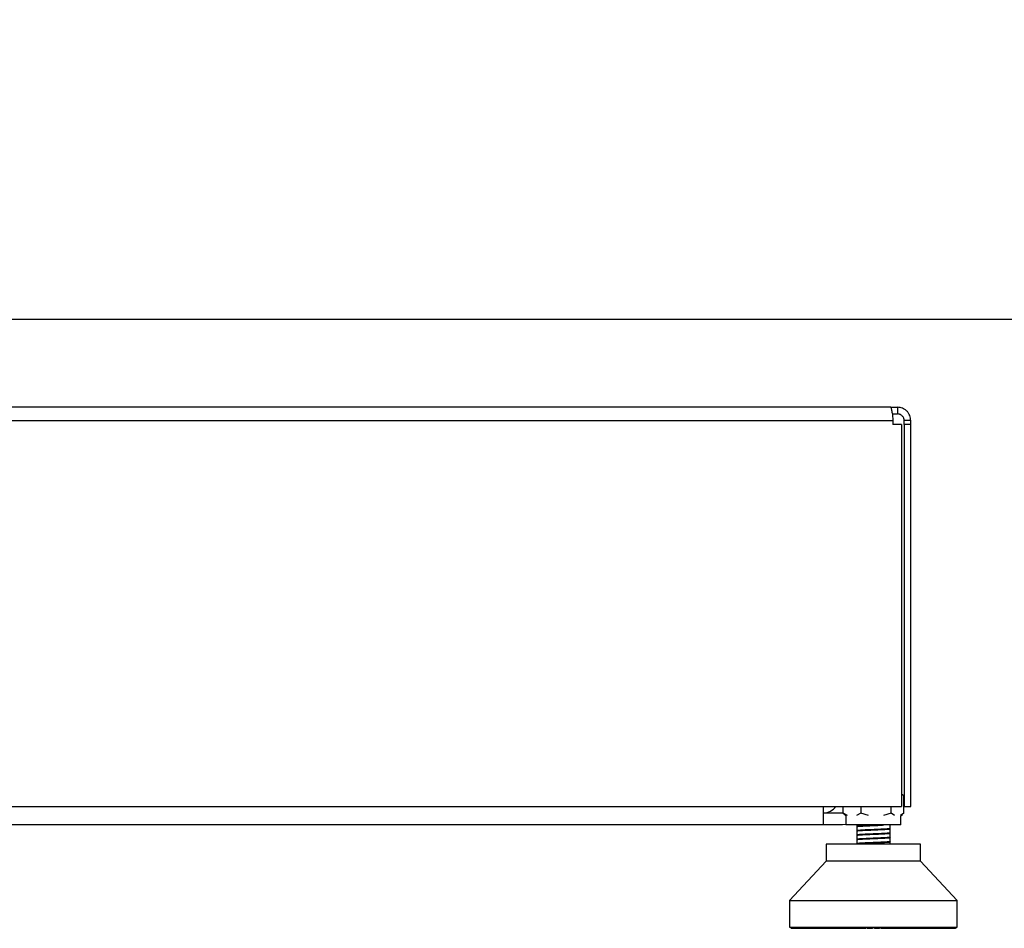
# Model space of a CAD drawing. Header units: millimetres. Extents: x 20 to 26560, y 16 to 18133.
# Tile 14 of 106: x 9471 to 10063, y 1328 to 1874. Entities that reach past the tile are written whole.
import ezdxf

# ---------------------------------------------------------------- set-up
doc = ezdxf.new("R2010")
doc.units = ezdxf.units.MM
doc.header["$LTSCALE"] = 2
doc.layers.add('COMPONENT_GEOMETRY', color=7, linetype='Continuous')
doc.styles.add('SLDTEXTSTYLE0', font='TXT', dxfattribs={"width": 0.75})
doc.dimstyles.new('SLDDIMSTYLE1', dxfattribs={"dimtxt": 150, "dimasz": 6.604, "dimexe": 0, "dimexo": 0.0625, "dimgap": 37.5, "dimtad": 0, "dimtih": 1, "dimtoh": 1, "dimdec": 0, "dimrnd": 1e-09, "dimzin": 12, "dimdsep": 46, "dimtxsty": 'SLDTEXTSTYLE0', "dimsah": 1, "dimcen": 0.09, "dimadec": 0, "dimazin": 3, "dimtfac": 1, "dimtdec": 0, "dimtofl": 0, "dimtmove": 0, "dimatfit": 3, "dimfxl": 1, "dimfrac": 2, "dimtolj": 1, "dimtzin": 12, "dimarcsym": 0})

# ---------------------------------------------------------------- blocks, each defined once
blk = doc.blocks.new('_D_4')
at = {"layer": 'COMPONENT_GEOMETRY', "color": 7}
for p, q in [((16972.58, 6060.78), (14872.65, 6060.78)), ((14879, 6060.78), (14879, 4124.13)), ((14578.89, 4093.66), (14533.19, 4093.66)), ((14533.19, 4093.66), (14533.19, 3855.53)), ((15179.1, 4093.66), (15224.8, 4093.66)), ((15224.8, 4093.66), (15224.8, 3855.53)), ((14533.19, 3855.53), (14578.89, 3855.53)), ((15224.8, 3855.53), (15179.1, 3855.53)), ((14879, 1694.45), (14879, 3631.1)), ((9296, 1694.45), (14885.35, 1694.45))]:
    blk.add_line(p, q, dxfattribs=at)
for points in [[(14879, 6060.78), (14877.98, 6054.17), (14880.01, 6054.17)], [(14879, 1694.45), (14880.01, 1701.06), (14877.98, 1701.06)]]:
    blk.add_solid(points, dxfattribs=at)
at = {"layer": 'COMPONENT_GEOMETRY', "color": 7, "char_height": 150, "attachment_point": 1, "style": 'SLDTEXTSTYLE0'}
for s, insert in [('7\'1.95"', (14578.89, 4048.89)), ('2183mm', (14469.83, 3824.46))]:
    blk.add_mtext(s, dxfattribs=dict(at, insert=insert))

msp = doc.modelspace()

# ---------------------------------------------------------------- linework, layer by layer
at = {"color": 7, "linetype": 'Continuous', "lineweight": 25}
for p, q in [((9994.46, 1641.45), (8202.46, 1641.45)), ((9994.46, 1641.45), (9998.46, 1641.45)), ((9998.46, 1641.45), (9998.46, 1637.45)), ((9995.31, 1637.45), (9998.46, 1637.45)), ((8201.29, 1633.45), (9995.63, 1633.45)), ((9995.63, 1633.45), (9995.63, 1631.05)), ((10000.83, 1631.05), (9995.63, 1631.05)), ((10000.83, 1631.05), (10000.83, 1401.45)), ((10006.46, 1633.45), (10002.46, 1633.45)), ((10002.46, 1631.05), (10002.46, 1633.45)), ((10002.46, 1631.05), (10002.46, 1401.45)), ((10006.46, 1631.05), (10002.46, 1631.05)), ((10006.46, 1631.05), (10006.46, 1633.45)), ((10006.46, 1401.45), (10006.46, 1631.05)), ((10001.44, 1408.42), (10000.83, 1408.89)), ((10002.24, 1407.72), (10000.83, 1408.76)), ((10002.24, 1397.31), (10002.24, 1407.72)), ((8196.09, 1401.45), (10000.83, 1401.45)), ((9953.96, 1390.45), (9953.96, 1401.45)), ((9965.46, 1397.45), (9953.96, 1397.45)), ((9965.76, 1397.46), (9965.46, 1397.45)), ((9965.76, 1397.31), (9965.76, 1401.45)), ((9965.76, 1397.31), (9966.57, 1396.71)), ((9968.48, 1395.89), (9965.76, 1397.31)), ((9976.44, 1397.31), (9973.72, 1395.89)), ((9976.44, 1401.45), (9976.44, 1397.31)), ((9981.1, 1395.89), (9976.44, 1397.31)), ((9994.68, 1397.31), (9990.04, 1395.89)), ((9994.68, 1397.31), (9994.68, 1401.45)), ((9996.6, 1395.89), (9994.68, 1397.31)), ((10002.24, 1397.31), (10000.32, 1395.89)), ((10002.46, 1401.45), (10006.46, 1401.45)), ((9966.52, 1396.64), (9967.5, 1395.88)), ((9967.5, 1395.88), (9967.5, 1390.45)), ((10000.5, 1395.88), (10001.48, 1396.64)), ((10000.5, 1390.45), (10000.5, 1395.88)), ((9953.96, 1390.45), (8242.96, 1390.45)), ((9965.46, 1390.45), (9953.96, 1390.45)), ((9967.5, 1390.61), (9965.46, 1390.45)), ((10000.5, 1390.45), (9967.5, 1390.45)), ((9973.88, 1389.34), (9974, 1389.31)), ((9973.88, 1386.73), (9974, 1386.71)), ((9974, 1390.45), (9974, 1389.44)), ((9974, 1389.43), (9974, 1389.38)), ((9974, 1389.38), (9974, 1386.84)), ((9974, 1386.72), (9974, 1386.68)), ((9974, 1386.68), (9974, 1384.22)), ((9993.99, 1388.11), (9994.08, 1388.1)), ((9994, 1388.13), (9994, 1390.45)), ((9994, 1385.53), (9994, 1387.98)), ((9994, 1385.37), (9994, 1385.42)), ((9994, 1382.92), (9994, 1385.37)), ((9994.04, 1389.99), (9994.06, 1389.96)), ((9994.05, 1387.37), (9994.06, 1387.35)), ((9994.08, 1385.49), (9994.06, 1385.48)), ((9973.88, 1381.52), (9974, 1381.5)), ((9974, 1384.22), (9974, 1384.18)), ((9974, 1384.07), (9974, 1381.63)), ((9974, 1381.62), (9974, 1381.57)), ((9974, 1381.52), (9974, 1379.03)), ((9994, 1382.77), (9994, 1382.82)), ((9994, 1380.32), (9994, 1382.77)), ((9994, 1380.17), (9994, 1380.22)), ((9994, 1378.7), (9994, 1380.17)), ((9994.04, 1384.77), (9994.06, 1384.75)), ((9994.04, 1379.56), (9994.06, 1379.54)), ((9955.65, 1378.7), (9955.65, 1368.48)), ((10012.35, 1378.7), (9955.65, 1378.7)), ((9974, 1378.86), (9974, 1378.7)), ((10012.35, 1368.48), (10012.35, 1378.7)), ((9955.65, 1368.48), (9933.58, 1344.86)), ((10009.83, 1368.48), (9955.65, 1368.48)), ((10012.35, 1368.48), (10009.83, 1368.48)), ((10034.42, 1344.86), (10012.35, 1368.48)), ((9933.58, 1344.86), (9933.58, 1328.79)), ((9933.58, 1344.86), (10029.93, 1344.86)), ((10029.93, 1344.86), (10034.42, 1344.86)), ((10034.42, 1328.79), (10034.42, 1344.86)), ((9933.58, 1328.79), (10034.42, 1328.79)), ((9934.25, 1328.47), (9934.25, 1328.79)), ((9934.58, 1328.16), (9934.25, 1328.47)), ((9934.25, 1328.47), (9934.34, 1328.47)), ((9934.34, 1328.79), (9934.34, 1328.47)), ((9934.34, 1328.47), (9934.65, 1328.16)), ((9934.51, 1328.47), (9934.51, 1328.79)), ((9934.87, 1328.16), (9934.51, 1328.47)), ((9934.51, 1328.47), (9934.84, 1328.47)), ((9934.58, 1328.16), (9934.65, 1328.16)), ((9934.65, 1328.16), (9934.87, 1328.16)), ((9934.84, 1328.79), (9934.84, 1328.47)), ((9934.84, 1328.47), (9935.11, 1328.16)), ((9934.87, 1328.16), (9935.11, 1328.16)), ((9935.11, 1328.16), (9935.58, 1328.16)), ((9935.2, 1328.47), (9935.2, 1328.79)), ((9935.58, 1328.16), (9935.2, 1328.47)), ((9935.2, 1328.47), (9935.75, 1328.47)), ((9935.58, 1328.16), (9935.99, 1328.16)), ((9935.75, 1328.79), (9935.75, 1328.47)), ((9935.75, 1328.47), (9935.99, 1328.16)), ((9935.99, 1328.16), (9936.7, 1328.16)), ((9936.3, 1328.47), (9936.3, 1328.79)), ((9936.7, 1328.16), (9936.3, 1328.47)), ((9936.3, 1328.47), (9937.08, 1328.47)), ((9936.7, 1328.16), (9937.28, 1328.16)), ((9937.08, 1328.79), (9937.08, 1328.47)), ((9937.08, 1328.47), (9937.28, 1328.16)), ((9937.28, 1328.16), (9938.22, 1328.16)), ((9937.81, 1328.47), (9937.81, 1328.79)), ((9937.81, 1328.47), (9938.81, 1328.47)), ((9938.22, 1328.16), (9937.81, 1328.47)), ((9938.22, 1328.16), (9938.98, 1328.16)), ((9938.81, 1328.79), (9938.81, 1328.47)), ((9938.81, 1328.47), (9938.98, 1328.16)), ((9938.98, 1328.16), (9940.14, 1328.16)), ((9939.71, 1328.47), (9939.71, 1328.79)), ((9939.71, 1328.47), (9940.92, 1328.47)), ((9940.14, 1328.16), (9939.71, 1328.47)), ((9940.14, 1328.16), (9941.05, 1328.16)), ((9940.92, 1328.79), (9940.92, 1328.47)), ((9940.92, 1328.47), (9941.05, 1328.16)), ((9941.05, 1328.16), (9942.43, 1328.16)), ((9941.99, 1328.47), (9941.99, 1328.79)), ((9942.43, 1328.16), (9941.99, 1328.47)), ((9941.99, 1328.47), (9943.4, 1328.47)), ((9942.43, 1328.16), (9943.49, 1328.16)), ((9943.4, 1328.79), (9943.4, 1328.47)), ((9943.4, 1328.47), (9943.49, 1328.16)), ((9943.49, 1328.16), (9945.07, 1328.16)), ((9944.63, 1328.47), (9944.63, 1328.79)), ((9944.63, 1328.47), (9946.23, 1328.47)), ((9945.07, 1328.16), (9944.63, 1328.47)), ((9945.07, 1328.16), (9946.28, 1328.16)), ((9946.23, 1328.79), (9946.23, 1328.47)), ((9946.23, 1328.47), (9946.28, 1328.16)), ((9946.28, 1328.16), (9948.05, 1328.16)), ((9947.6, 1328.47), (9947.6, 1328.79)), ((9948.05, 1328.16), (9947.6, 1328.47)), ((9947.6, 1328.47), (9949.38, 1328.47)), ((9948.05, 1328.16), (9949.38, 1328.16)), ((9949.38, 1328.79), (9949.38, 1328.47)), ((9949.38, 1328.47), (9949.38, 1328.16)), ((9949.38, 1328.16), (9951.33, 1328.16)), ((9950.89, 1328.47), (9950.89, 1328.79)), ((9951.33, 1328.16), (9950.89, 1328.47)), ((9950.89, 1328.47), (9952.83, 1328.47)), ((9951.33, 1328.16), (9952.79, 1328.16)), ((9952.83, 1328.47), (9952.79, 1328.16)), ((9952.79, 1328.16), (9954.9, 1328.16)), ((9952.83, 1328.79), (9952.83, 1328.47)), ((9954.45, 1328.47), (9954.45, 1328.79)), ((9954.9, 1328.16), (9954.45, 1328.47)), ((9954.45, 1328.47), (9956.54, 1328.47)), ((9954.9, 1328.16), (9956.46, 1328.16)), ((9956.54, 1328.47), (9956.46, 1328.16)), ((9956.46, 1328.16), (9958.71, 1328.16)), ((9956.54, 1328.79), (9956.54, 1328.47)), ((9958.27, 1328.47), (9958.27, 1328.79)), ((9958.27, 1328.47), (9960.48, 1328.47)), ((9958.71, 1328.16), (9958.27, 1328.47)), ((9958.71, 1328.16), (9960.36, 1328.16)), ((9960.48, 1328.47), (9960.36, 1328.16)), ((9960.36, 1328.16), (9962.73, 1328.16)), ((9960.48, 1328.79), (9960.48, 1328.47)), ((9962.31, 1328.47), (9962.31, 1328.79)), ((9962.73, 1328.16), (9962.31, 1328.47)), ((9962.31, 1328.47), (9964.63, 1328.47)), ((9962.73, 1328.16), (9964.47, 1328.16)), ((9964.63, 1328.47), (9964.47, 1328.16)), ((9964.47, 1328.16), (9966.83, 1328.16)), ((9964.63, 1328.79), (9964.63, 1328.47)), ((9966.54, 1328.47), (9966.54, 1328.79)), ((9966.94, 1328.16), (9966.54, 1328.47)), ((9966.54, 1328.47), (9968.94, 1328.47)), ((9966.94, 1328.16), (9968.74, 1328.16)), ((9968.94, 1328.47), (9968.74, 1328.16)), ((9968.74, 1328.16), (9970.61, 1328.16)), ((9968.94, 1328.79), (9968.94, 1328.47)), ((9970.61, 1328.16), (9971.02, 1328.47)), ((9970.61, 1328.16), (9971.3, 1328.16)), ((9970.91, 1328.47), (9970.91, 1328.79)), ((9971.3, 1328.16), (9970.91, 1328.47)), ((9970.91, 1328.47), (9973.38, 1328.47)), ((9971.3, 1328.16), (9973.15, 1328.16)), ((9973.38, 1328.47), (9973.15, 1328.16)), ((9973.15, 1328.16), (9974.51, 1328.16)), ((9973.38, 1328.79), (9973.38, 1328.47)), ((9973.38, 1328.47), (9974.89, 1328.47)), ((9974.51, 1328.16), (9974.89, 1328.47)), ((9974.51, 1328.16), (9975.34, 1328.16)), ((9974.89, 1328.47), (9974.89, 1328.79)), ((9975.34, 1328.16), (9975.56, 1328.21)), ((9975.4, 1328.47), (9975.4, 1328.79)), ((9975.4, 1328.47), (9977.91, 1328.47)), ((9975.76, 1328.16), (9975.4, 1328.47)), ((9975.76, 1328.16), (9977.64, 1328.16)), ((9977.91, 1328.47), (9977.64, 1328.16)), ((9977.64, 1328.16), (9978.49, 1328.16)), ((9977.91, 1328.79), (9977.91, 1328.47)), ((9977.91, 1328.47), (9978.85, 1328.47)), ((9978.49, 1328.16), (9978.85, 1328.47)), ((9978.49, 1328.16), (9979.33, 1328.16)), ((9978.85, 1328.47), (9978.85, 1328.79)), ((9979.33, 1328.16), (9979.68, 1328.47)), ((9979.68, 1328.47), (9979.68, 1328.79)), ((9979.96, 1328.47), (9979.96, 1328.79)), ((9980.29, 1328.16), (9979.96, 1328.47)), ((9979.96, 1328.47), (9982.49, 1328.47)), ((9980.29, 1328.16), (9982.19, 1328.16)), ((9982.49, 1328.47), (9982.19, 1328.16)), ((9982.19, 1328.16), (9982.51, 1328.16)), ((9982.49, 1328.79), (9982.49, 1328.47)), ((9982.49, 1328.47), (9982.85, 1328.47)), ((9982.51, 1328.16), (9982.85, 1328.47)), ((9982.51, 1328.16), (9983.36, 1328.16)), ((9982.85, 1328.47), (9982.85, 1328.79)), ((9983.36, 1328.16), (9983.69, 1328.47)), ((9983.69, 1328.47), (9983.69, 1328.79)), ((9984.32, 1328.47), (9984.32, 1328.79)), ((9984.65, 1328.16), (9984.32, 1328.47)), ((9984.32, 1328.47), (9984.55, 1328.47)), ((9984.55, 1328.47), (9984.55, 1328.79)), ((9984.55, 1328.47), (9987.09, 1328.47)), ((9984.85, 1328.16), (9984.55, 1328.47)), ((9984.65, 1328.16), (9984.85, 1328.16)), ((9984.85, 1328.16), (9986.76, 1328.16)), ((9987.09, 1328.47), (9986.76, 1328.16)), ((9986.76, 1328.16), (9987.39, 1328.16)), ((9987.09, 1328.79), (9987.09, 1328.47)), ((9987.39, 1328.16), (9987.69, 1328.47)), ((9987.39, 1328.16), (9987.71, 1328.16)), ((9987.69, 1328.47), (9987.69, 1328.79)), ((9987.69, 1328.47), (9988.05, 1328.47)), ((9987.71, 1328.16), (9988.05, 1328.47)), ((9988.05, 1328.47), (9988.05, 1328.79)), ((9988.32, 1328.47), (9988.32, 1328.79)), ((9988.68, 1328.16), (9988.32, 1328.47)), ((9988.32, 1328.47), (9989.14, 1328.47)), ((9988.68, 1328.16), (9989.41, 1328.16)), ((9989.14, 1328.47), (9989.14, 1328.79)), ((9989.41, 1328.16), (9989.14, 1328.47)), ((9989.14, 1328.47), (9991.66, 1328.47)), ((9989.41, 1328.16), (9991.3, 1328.16)), ((9991.66, 1328.47), (9991.3, 1328.16)), ((9991.3, 1328.16), (9991.4, 1328.16)), ((9991.4, 1328.16), (9991.67, 1328.47)), ((9991.4, 1328.16), (9992.25, 1328.16)), ((9991.66, 1328.79), (9991.66, 1328.47)), ((9991.67, 1328.47), (9991.67, 1328.79)), ((9992.25, 1328.16), (9992.48, 1328.23)), ((9992.29, 1328.47), (9992.29, 1328.79)), ((9992.67, 1328.16), (9992.29, 1328.47)), ((9992.29, 1328.47), (9993.68, 1328.47)), ((9992.67, 1328.16), (9993.92, 1328.16)), ((9993.68, 1328.47), (9993.68, 1328.79)), ((9993.92, 1328.16), (9993.68, 1328.47)), ((9993.68, 1328.47), (9996.16, 1328.47)), ((9993.92, 1328.16), (9995.78, 1328.16)), ((9996.16, 1328.47), (9995.78, 1328.16)), ((9995.78, 1328.16), (9996.58, 1328.16)), ((9996.16, 1328.79), (9996.16, 1328.47)), ((9996.18, 1328.47), (9996.18, 1328.79)), ((9996.58, 1328.16), (9996.18, 1328.47)), ((9996.18, 1328.47), (9998.14, 1328.47)), ((9996.58, 1328.16), (9998.35, 1328.16)), ((9998.14, 1328.47), (9998.14, 1328.79)), ((9998.14, 1328.47), (10000.56, 1328.47)), ((9998.35, 1328.16), (9998.14, 1328.47)), ((9998.35, 1328.16), (10000.16, 1328.16)), ((10000.56, 1328.47), (10000.16, 1328.16)), ((10000.16, 1328.16), (10000.39, 1328.16)), ((10000.39, 1328.16), (10002.65, 1328.16)), ((10000.56, 1328.79), (10000.56, 1328.47)), ((10002.49, 1328.47), (10002.49, 1328.79)), ((10002.49, 1328.47), (10004.82, 1328.47)), ((10002.65, 1328.16), (10002.49, 1328.47)), ((10002.65, 1328.16), (10004.4, 1328.16)), ((10004.82, 1328.47), (10004.4, 1328.16)), ((10004.4, 1328.16), (10006.8, 1328.16)), ((10004.82, 1328.79), (10004.82, 1328.47)), ((10006.67, 1328.47), (10006.67, 1328.79)), ((10006.67, 1328.47), (10008.9, 1328.47)), ((10006.8, 1328.16), (10006.67, 1328.47)), ((10006.8, 1328.16), (10008.47, 1328.16)), ((10008.9, 1328.47), (10008.47, 1328.16)), ((10008.47, 1328.16), (10010.75, 1328.16)), ((10008.9, 1328.79), (10008.9, 1328.47)), ((10010.66, 1328.47), (10010.66, 1328.79)), ((10010.75, 1328.16), (10010.66, 1328.47)), ((10010.66, 1328.47), (10012.77, 1328.47)), ((10010.75, 1328.16), (10012.33, 1328.16)), ((10012.77, 1328.47), (10012.33, 1328.16)), ((10012.33, 1328.16), (10014.47, 1328.16)), ((10012.77, 1328.79), (10012.77, 1328.47)), ((10014.42, 1328.47), (10014.42, 1328.79)), ((10014.42, 1328.47), (10016.39, 1328.47)), ((10014.47, 1328.16), (10014.42, 1328.47)), ((10014.47, 1328.16), (10015.94, 1328.16)), ((10016.39, 1328.47), (10015.94, 1328.16)), ((10015.94, 1328.16), (10017.93, 1328.16)), ((10016.39, 1328.79), (10016.39, 1328.47)), ((10017.93, 1328.47), (10017.93, 1328.79)), ((10017.93, 1328.47), (10019.74, 1328.47)), ((10017.93, 1328.16), (10017.93, 1328.47)), ((10017.93, 1328.16), (10019.29, 1328.16)), ((10019.74, 1328.47), (10019.29, 1328.16)), ((10019.29, 1328.16), (10021.1, 1328.16)), ((10019.74, 1328.79), (10019.74, 1328.47)), ((10021.1, 1328.16), (10021.14, 1328.47)), ((10021.1, 1328.16), (10022.33, 1328.16)), ((10021.14, 1328.47), (10021.14, 1328.79)), ((10021.14, 1328.47), (10022.78, 1328.47)), ((10022.78, 1328.47), (10022.33, 1328.16)), ((10022.33, 1328.16), (10023.96, 1328.16)), ((10022.78, 1328.79), (10022.78, 1328.47)), ((10023.96, 1328.16), (10024.04, 1328.47)), ((10023.96, 1328.16), (10025.05, 1328.16)), ((10024.04, 1328.47), (10024.04, 1328.79)), ((10024.04, 1328.47), (10025.49, 1328.47)), ((10025.49, 1328.47), (10025.05, 1328.16)), ((10025.05, 1328.16), (10026.47, 1328.16)), ((10025.49, 1328.79), (10025.49, 1328.47)), ((10026.47, 1328.16), (10026.59, 1328.47)), ((10026.47, 1328.16), (10027.42, 1328.16)), ((10026.59, 1328.47), (10026.59, 1328.79)), ((10026.59, 1328.47), (10027.85, 1328.47)), ((10027.85, 1328.47), (10027.42, 1328.16)), ((10027.42, 1328.16), (10028.63, 1328.16)), ((10027.85, 1328.79), (10027.85, 1328.47)), ((10028.63, 1328.16), (10028.78, 1328.47)), ((10028.63, 1328.16), (10029.41, 1328.16)), ((10028.78, 1328.47), (10028.78, 1328.79)), ((10028.78, 1328.47), (10029.83, 1328.47)), ((10029.83, 1328.47), (10029.41, 1328.16)), ((10029.41, 1328.16), (10030.4, 1328.16)), ((10029.83, 1328.79), (10029.83, 1328.47)), ((10030.4, 1328.16), (10030.59, 1328.47)), ((10030.4, 1328.16), (10031.02, 1328.16)), ((10030.59, 1328.47), (10030.59, 1328.79)), ((10030.59, 1328.47), (10031.42, 1328.47)), ((10031.42, 1328.47), (10031.02, 1328.16)), ((10031.02, 1328.16), (10031.77, 1328.16)), ((10031.42, 1328.79), (10031.42, 1328.47)), ((10031.77, 1328.16), (10032.01, 1328.47)), ((10031.77, 1328.16), (10032.23, 1328.16)), ((10032.01, 1328.47), (10032.01, 1328.79)), ((10032.01, 1328.47), (10032.61, 1328.47)), ((10032.61, 1328.47), (10032.23, 1328.16)), ((10032.23, 1328.16), (10032.74, 1328.16)), ((10032.61, 1328.79), (10032.61, 1328.47)), ((10032.74, 1328.16), (10033.01, 1328.47)), ((10032.74, 1328.16), (10033.02, 1328.16)), ((10033.01, 1328.47), (10033.01, 1328.79)), ((10033.01, 1328.47), (10033.38, 1328.47)), ((10033.38, 1328.47), (10033.02, 1328.16)), ((10033.02, 1328.16), (10033.29, 1328.16)), ((10033.29, 1328.16), (10033.59, 1328.47)), ((10033.29, 1328.16), (10033.4, 1328.16)), ((10033.38, 1328.79), (10033.38, 1328.47)), ((10033.74, 1328.47), (10033.4, 1328.16)), ((10033.43, 1328.16), (10033.76, 1328.47)), ((10033.59, 1328.47), (10033.59, 1328.79)), ((10033.59, 1328.47), (10033.74, 1328.47)), ((10033.74, 1328.79), (10033.74, 1328.47)), ((10033.76, 1328.47), (10033.76, 1328.79))]:
    msp.add_line(p, q, dxfattribs=at)
at = {"color": 8, "linetype": 'Continuous', "lineweight": 25}
for p, q in [((9934.34, 1328.47), (9934.51, 1328.47)), ((9934.84, 1328.47), (9935.2, 1328.47)), ((9935.75, 1328.47), (9936.3, 1328.47)), ((9937.08, 1328.47), (9937.81, 1328.47)), ((9938.81, 1328.47), (9939.71, 1328.47)), ((9940.92, 1328.47), (9941.99, 1328.47)), ((9943.4, 1328.47), (9944.63, 1328.47)), ((9946.23, 1328.47), (9947.6, 1328.47)), ((9949.38, 1328.47), (9950.89, 1328.47)), ((9952.83, 1328.47), (9954.45, 1328.47)), ((9956.54, 1328.47), (9958.27, 1328.47)), ((9960.48, 1328.47), (9962.31, 1328.47)), ((9964.63, 1328.47), (9966.54, 1328.47)), ((9968.94, 1328.47), (9970.91, 1328.47)), ((9974.89, 1328.47), (9975.4, 1328.47)), ((9978.85, 1328.47), (9979.68, 1328.47)), ((9982.85, 1328.47), (9983.69, 1328.47)), ((9987.09, 1328.47), (9987.69, 1328.47)), ((9991.66, 1328.47), (9991.67, 1328.47)), ((9991.67, 1328.47), (9992.29, 1328.47)), ((9996.16, 1328.47), (9996.18, 1328.47)), ((10000.56, 1328.47), (10002.49, 1328.47)), ((10004.82, 1328.47), (10006.67, 1328.47)), ((10008.9, 1328.47), (10010.66, 1328.47)), ((10012.77, 1328.47), (10014.42, 1328.47)), ((10016.39, 1328.47), (10017.93, 1328.47)), ((10019.74, 1328.47), (10021.14, 1328.47)), ((10022.78, 1328.47), (10024.04, 1328.47)), ((10025.49, 1328.47), (10026.59, 1328.47)), ((10027.85, 1328.47), (10028.78, 1328.47)), ((10029.83, 1328.47), (10030.59, 1328.47)), ((10031.42, 1328.47), (10032.01, 1328.47)), ((10032.61, 1328.47), (10033.01, 1328.47)), ((10033.38, 1328.47), (10033.59, 1328.47)), ((10033.74, 1328.47), (10033.76, 1328.47))]:
    msp.add_line(p, q, dxfattribs=at)
at = {"color": 7, "linetype": 'Continuous', "lineweight": 25}
msp.add_arc((9953.46, 1407.45), 10, 272.86598, 323.1301, dxfattribs=at)
for points, knots in [([(9994.46, 1641.45), (9994.5, 1641.34), (9994.57, 1641.17), (9994.83, 1640.17), (9995.05, 1639.15), (9995.26, 1637.88), (9995.52, 1636.03), (9995.59, 1634.47), (9995.63, 1633.45)], [0, 0, 0, 0, 0.2411651, 0.3695163, 0.5, 0.6304837, 0.7588349, 1, 1, 1, 1]), ([(10006.46, 1633.45), (10006.35, 1634.47), (10006.18, 1636.03), (10005.18, 1637.88), (10004.16, 1639.15), (10002.89, 1640.17), (10001.04, 1641.17), (9999.48, 1641.34), (9998.46, 1641.45)], [0, 0, 0, 0, 0.241165, 0.369516, 0.5, 0.630484, 0.758835, 1, 1, 1, 1]), ([(10002.46, 1633.45), (10002.45, 1633.7), (10002.42, 1634.21), (10002.11, 1635.22), (10001.37, 1636.36), (10000.23, 1637.1), (9999.22, 1637.41), (9998.71, 1637.44), (9998.46, 1637.45)], [0, 0, 0, 0, 0.1166597, 0.2403658, 0.5, 0.7596342, 0.8833403, 1, 1, 1, 1]), ([(9994, 1385.42), (9994, 1385.4), (9993.98, 1385.35), (9993.02, 1385.25), (9991.22, 1385.12), (9988.72, 1385), (9985.82, 1384.87), (9982.76, 1384.75), (9979.8, 1384.62), (9977.23, 1384.5), (9975.22, 1384.38), (9974.09, 1384.25), (9973.69, 1384.16), (9973.97, 1384.11), (9974.03, 1384.1)], [0, 0, 0, 0, 0.040021, 0.133721, 0.227319, 0.321046, 0.414631, 0.50835, 0.601967, 0.695646, 0.789317, 0.882941, 0.976656, 1, 1, 1, 1]), ([(9973.95, 1388.74), (9973.92, 1388.73), (9973.81, 1388.71), (9973.92, 1388.69), (9974, 1388.67)], [0, 0, 0, 0, 0.2849487, 1, 1, 1, 1]), ([(9973.96, 1386.13), (9973.92, 1386.13), (9973.81, 1386.1), (9973.92, 1386.08), (9974, 1386.07)], [0, 0, 0, 0, 0.307009, 1, 1, 1, 1]), ([(9994, 1388.03), (9994, 1388.01), (9993.99, 1387.95), (9993.03, 1387.85), (9991.24, 1387.73), (9988.74, 1387.6), (9985.85, 1387.48), (9982.78, 1387.35), (9979.82, 1387.23), (9977.23, 1387.11), (9975.28, 1386.98), (9974.12, 1386.87), (9974.04, 1386.81), (9974, 1386.78)], [0, 0, 0, 0, 0.042462, 0.142077, 0.241563, 0.341143, 0.440684, 0.540208, 0.639802, 0.739277, 0.838895, 0.938363, 1, 1, 1, 1]), ([(9992.9, 1390.45), (9992.36, 1390.41), (9991.27, 1390.33), (9988.76, 1390.21), (9985.87, 1390.08), (9982.8, 1389.96), (9979.85, 1389.83), (9977.25, 1389.71), (9975.3, 1389.59), (9974.13, 1389.48), (9974.04, 1389.41), (9974.01, 1389.39)], [0, 0, 0, 0, 0.114288, 0.230752, 0.347367, 0.463807, 0.58042, 0.696891, 0.813458, 0.929997, 1, 1, 1, 1]), ([(9974.05, 1389.28), (9974.07, 1389.3), (9974.12, 1389.38), (9974.98, 1389.47), (9976.42, 1389.58), (9978.04, 1389.67), (9980.07, 1389.76), (9981.28, 1389.82), (9981.66, 1389.83), (9983.05, 1389.89), (9985.82, 1390), (9988.19, 1390.11), (9989.37, 1390.16)], [0, 0, 0, 0, 0.0890292, 0.264968, 0.2962102, 0.4488051, 0.5781392, 0.6149433, 0.626335, 0.6330505, 0.8166078, 1, 1, 1, 1]), ([(9989.37, 1385.11), (9988.64, 1385.08), (9987.48, 1385.02), (9984.93, 1384.91), (9981.78, 1384.79), (9979.2, 1384.67), (9977.1, 1384.56), (9975.29, 1384.46), (9974.38, 1384.35), (9974.08, 1384.28), (9974.12, 1384.27), (9974.14, 1384.26)], [0, 0, 0, 0, 0.121408, 0.191246, 0.381493, 0.571676, 0.591665, 0.762216, 0.952506, 0.963291, 1, 1, 1, 1]), ([(9974.17, 1386.68), (9974.13, 1386.7), (9974.01, 1386.78), (9975.39, 1386.91), (9978.1, 1387.07), (9980.78, 1387.19), (9983.34, 1387.3), (9986.03, 1387.4), (9988.19, 1387.51), (9989.37, 1387.56)], [0, 0, 0, 0, 0.078521, 0.264993, 0.448756, 0.632374, 0.665013, 0.81644, 1, 1, 1, 1]), ([(9989.37, 1390.32), (9988.22, 1390.26), (9986.45, 1390.18), (9983.81, 1390.08), (9981.92, 1390), (9980, 1389.91), (9977.7, 1389.81), (9976.18, 1389.71), (9974.84, 1389.61), (9974.14, 1389.54), (9974.11, 1389.48), (9974.11, 1389.46)], [0, 0, 0, 0, 0.184422, 0.285872, 0.381321, 0.461509, 0.57844, 0.762411, 0.773784, 0.95257, 1, 1, 1, 1]), ([(9989.37, 1387.71), (9988.19, 1387.66), (9987, 1387.61), (9985.53, 1387.54), (9984.24, 1387.49), (9981.6, 1387.38), (9978.72, 1387.26), (9976.72, 1387.14), (9975.14, 1387.04), (9974.06, 1386.94), (9974.16, 1386.87), (9974.18, 1386.86)], [0, 0, 0, 0, 0.1895, 0.192552, 0.216966, 0.379499, 0.56917, 0.664542, 0.759904, 0.949572, 1, 1, 1, 1]), ([(9993.81, 1388.13), (9993.84, 1388.1), (9993.91, 1388.01), (9992.4, 1387.88), (9990.38, 1387.77), (9989.37, 1387.71)], [0, 0, 0, 0, 0.218079, 0.608697, 1, 1, 1, 1]), ([(9989.37, 1387.56), (9990.4, 1387.61), (9991.69, 1387.68), (9992.64, 1387.76), (9992.91, 1387.78), (9993.04, 1387.79), (9993.09, 1387.8), (9993.11, 1387.8), (9993.11, 1387.8), (9993.12, 1387.8), (9993.18, 1387.81), (9993.36, 1387.83), (9993.67, 1387.87), (9993.86, 1387.9), (9993.93, 1387.93), (9993.94, 1387.93), (9993.95, 1387.93), (9993.95, 1387.93), (9993.95, 1387.93), (9993.95, 1387.93), (9993.95, 1387.93), (9993.95, 1387.93), (9993.96, 1387.94), (9993.99, 1387.95), (9993.97, 1387.97), (9993.95, 1387.98)], [0, 0, 0, 0, 0.389934, 0.488012, 0.537069, 0.5616, 0.573866, 0.575399, 0.575447, 0.576527, 0.581512, 0.617426, 0.714181, 0.866719, 0.889735, 0.892673, 0.894147, 0.894886, 0.895255, 0.895301, 0.895325, 0.895336, 0.901949, 0.922953, 1, 1, 1, 1]), ([(9993.81, 1385.53), (9993.86, 1385.5), (9993.92, 1385.46), (9993.44, 1385.37), (9992.38, 1385.27), (9990.39, 1385.16), (9989.37, 1385.11)], [0, 0, 0, 0, 0.217605, 0.241163, 0.612412, 1, 1, 1, 1]), ([(9989.37, 1384.96), (9990.38, 1385.01), (9991.92, 1385.09), (9993.23, 1385.2), (9993.59, 1385.26), (9993.78, 1385.29)], [0, 0, 0, 0, 0.488356, 0.744727, 1, 1, 1, 1]), ([(9973.94, 1383.52), (9973.91, 1383.52), (9973.81, 1383.5), (9973.91, 1383.48), (9973.98, 1383.47)], [0, 0, 0, 0, 0.301123, 1, 1, 1, 1]), ([(9973.95, 1380.92), (9973.92, 1380.92), (9973.81, 1380.9), (9973.92, 1380.88), (9973.99, 1380.87)], [0, 0, 0, 0, 0.324153, 1, 1, 1, 1]), ([(9993.95, 1380.31), (9994, 1380.3), (9994.31, 1380.25), (9994.04, 1380.16), (9993.04, 1380.04), (9991.17, 1379.91), (9988.68, 1379.79), (9985.77, 1379.66), (9982.71, 1379.54), (9979.8, 1379.42), (9977.3, 1379.3), (9975.43, 1379.18), (9974.27, 1379.07), (9973.78, 1378.98), (9973.93, 1378.93), (9973.97, 1378.91)], [0, 0, 0, 0, 0.015559, 0.104725, 0.193785, 0.282973, 0.372027, 0.461203, 0.550291, 0.639425, 0.725116, 0.808102, 0.888563, 0.966272, 1, 1, 1, 1]), ([(9974.01, 1384.07), (9974.01, 1384.08), (9974.02, 1384.11), (9974.11, 1384.14), (9974.25, 1384.17), (9974.5, 1384.21), (9974.97, 1384.26), (9976.02, 1384.34), (9978.11, 1384.47), (9981.77, 1384.63), (9984.68, 1384.76), (9986.41, 1384.82), (9987.68, 1384.88), (9988.63, 1384.92), (9989.37, 1384.96)], [0, 0, 0, 0, 0.035762, 0.081863, 0.092223, 0.149093, 0.218002, 0.266098, 0.449258, 0.632412, 0.815829, 0.847602, 0.882207, 1, 1, 1, 1]), ([(9993.99, 1382.9), (9994.02, 1382.9), (9994.32, 1382.85), (9994.03, 1382.76), (9993.06, 1382.64), (9991.18, 1382.52), (9988.71, 1382.39), (9985.8, 1382.27), (9982.73, 1382.14), (9979.78, 1382.02), (9977.2, 1381.9), (9975.25, 1381.77), (9974.13, 1381.67), (9974.04, 1381.6), (9974.01, 1381.58)], [0, 0, 0, 0, 0.01193, 0.105339, 0.198636, 0.292009, 0.385359, 0.478677, 0.572074, 0.665351, 0.758766, 0.852043, 0.94544, 1, 1, 1, 1]), ([(9974.17, 1378.87), (9974.13, 1378.89), (9974.03, 1378.95), (9974.71, 1379.03), (9975.93, 1379.14), (9978.12, 1379.26), (9980.71, 1379.38), (9983.26, 1379.48), (9985.96, 1379.6), (9988.19, 1379.7), (9989.37, 1379.75)], [0, 0, 0, 0, 0.081415, 0.200565, 0.265831, 0.449296, 0.6327, 0.654716, 0.81649, 1, 1, 1, 1]), ([(9974.19, 1381.47), (9974.15, 1381.49), (9974.01, 1381.57), (9975.4, 1381.7), (9977.35, 1381.82), (9979.54, 1381.93), (9982, 1382.03), (9985.12, 1382.17), (9987.24, 1382.25), (9988.44, 1382.31), (9989.01, 1382.34), (9989.37, 1382.35)], [0, 0, 0, 0, 0.080984, 0.264422, 0.448008, 0.480161, 0.632159, 0.815632, 0.90757, 0.941069, 1, 1, 1, 1]), ([(9989.37, 1382.51), (9989.34, 1382.51), (9989.02, 1382.49), (9987.88, 1382.44), (9985.41, 1382.33), (9983.08, 1382.23), (9981.62, 1382.17), (9980.35, 1382.12), (9977.97, 1382.01), (9975.8, 1381.89), (9974.81, 1381.79), (9974.39, 1381.74), (9974.09, 1381.7), (9974.15, 1381.67), (9974.17, 1381.65)], [0, 0, 0, 0, 0.005838, 0.054279, 0.190649, 0.380697, 0.384218, 0.409223, 0.571271, 0.761204, 0.856378, 0.889347, 0.952061, 1, 1, 1, 1]), ([(9989.37, 1379.91), (9988.19, 1379.85), (9986.41, 1379.76), (9984.2, 1379.68), (9982.9, 1379.63), (9980.96, 1379.54), (9978.11, 1379.42), (9976.16, 1379.3), (9974.8, 1379.19), (9974.46, 1379.14), (9974.15, 1379.09)], [0, 0, 0, 0, 0.199628, 0.299903, 0.335462, 0.400287, 0.599914, 0.799667, 0.824548, 1, 1, 1, 1]), ([(9993.98, 1382.92), (9993.99, 1382.92), (9994.02, 1382.91), (9993.94, 1382.87), (9993.79, 1382.83), (9993.48, 1382.79), (9993.24, 1382.76), (9992.91, 1382.73), (9991.94, 1382.64), (9990.4, 1382.56), (9989.37, 1382.51)], [0, 0, 0, 0, 0.022109, 0.090077, 0.218724, 0.36169, 0.402569, 0.415344, 0.610217, 1, 1, 1, 1]), ([(9989.37, 1382.35), (9990.4, 1382.41), (9991.69, 1382.48), (9992.64, 1382.55), (9992.91, 1382.57), (9993.04, 1382.58), (9993.09, 1382.59), (9993.11, 1382.59), (9993.11, 1382.59), (9993.15, 1382.6), (9993.43, 1382.63), (9993.86, 1382.68), (9993.82, 1382.72), (9993.8, 1382.74)], [0, 0, 0, 0, 0.421896, 0.528001, 0.581068, 0.607604, 0.620872, 0.62253, 0.622634, 0.625424, 0.654275, 0.8497, 1, 1, 1, 1]), ([(9993.82, 1380.32), (9993.84, 1380.29), (9993.91, 1380.21), (9992.4, 1380.06), (9990.38, 1379.96), (9989.37, 1379.91)], [0, 0, 0, 0, 0.2176649, 0.6088228, 1, 1, 1, 1]), ([(9989.37, 1379.75), (9990.3, 1379.8), (9991.85, 1379.88), (9993.14, 1379.99), (9993.79, 1380.07), (9994.05, 1380.13), (9993.99, 1380.16), (9993.98, 1380.17)], [0, 0, 0, 0, 0.352076, 0.583714, 0.76472, 0.975067, 1, 1, 1, 1])]:
    msp.add_open_spline(points, degree=3, knots=knots, dxfattribs=at)

# ---------------------------------------------------------------- dimensions: what is measured, and where the dimension line sits
at = {"layer": 'COMPONENT_GEOMETRY', "color": 7}
dim = msp.add_linear_dim(base=(14879, 1694.45), p1=(16975.12, 6060.78), p2=(9293.46, 1694.45), angle=90, dimstyle='SLDDIMSTYLE1', dxfattribs=at)
dim.commit()
dim.dimension.update_dxf_attribs({"geometry": '_D_4', "text_midpoint": (14879, 3877.62), "dimtype": 160})

doc.saveas('drawing.dxf')
